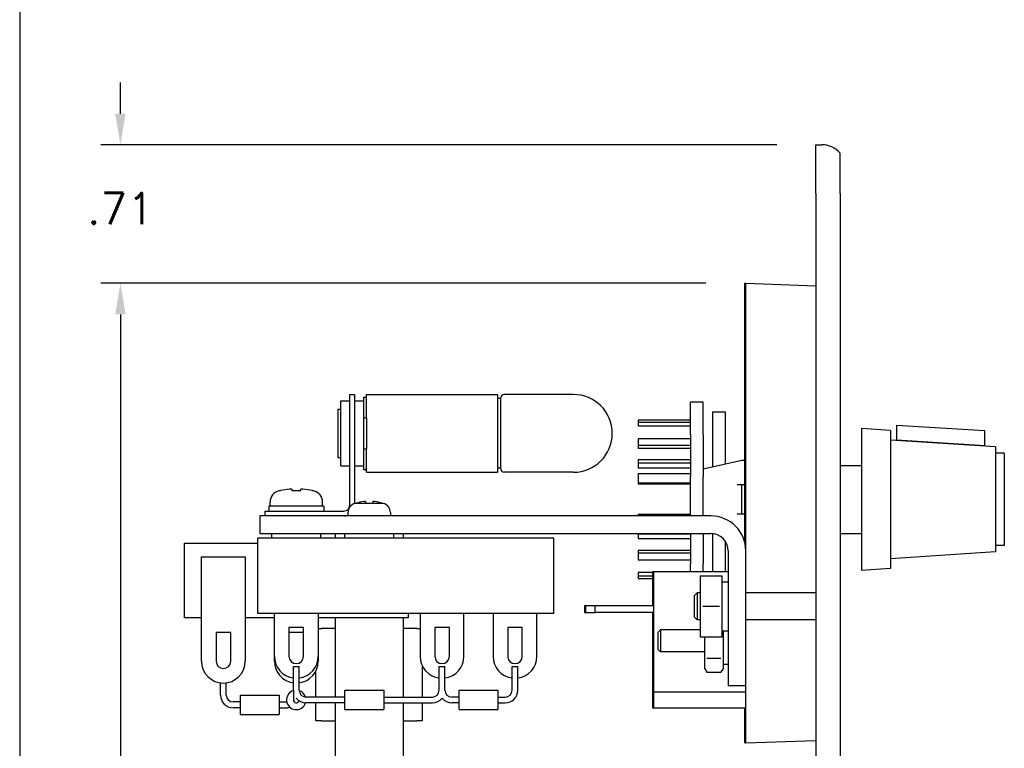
# Model space of a CAD drawing. Header units: inches. Extents: x 0 to 26.5, y 0 to 16.9.
# Tile 2 of 24: x 0 to 5.1, y 7.4 to 11.2. Entities that reach past the tile are written whole.
import ezdxf

# ---------------------------------------------------------------- set-up
doc = ezdxf.new("R2010")
doc.units = ezdxf.units.IN
doc.header["$LTSCALE"] = 0.5
doc.header["$MEASUREMENT"] = 0
doc.layers.add('AM_REFDIM', color=4, linetype='Continuous', lineweight=15)
doc.layers.add('AM_VIS', color=7, linetype='Continuous', lineweight=30)
doc.layers.add('FORMAT', color=112, linetype='Continuous')
doc.styles.get("Standard").update_dxf_attribs({"font": 'simplex.shx'})
doc.dimstyles.new('3PL NO CL$0', dxfattribs={"dimtxt": 0.1, "dimasz": 0.1, "dimexe": 0.0625, "dimexo": 0.125, "dimgap": 0.09, "dimtad": 0, "dimtih": 1, "dimtoh": 1, "dimdec": 3, "dimzin": 4, "dimdsep": 46, "dimtxsty": 'Standard', "dimcen": 0, "dimclrd": 256, "dimclre": 256, "dimclrt": 256, "dimadec": 0, "dimazin": 0, "dimtfac": 1, "dimtdec": 3, "dimtofl": 0, "dimtmove": 0, "dimatfit": 3, "dimfxl": 1, "dimtolj": 1, "dimtzin": 0, "dimarcsym": 0})

# ---------------------------------------------------------------- blocks, each defined once
blk = doc.blocks.new('*D3')
at = {"layer": 'AM_REFDIM', "lineweight": -2}
for p, q in [((0.518, 10.7075), (0.518, 10.8675)), ((3.8954, 10.5475), (0.418, 10.5475)), ((3.5304, 9.8349), (0.418, 9.8349)), ((0.518, 9.6749), (0.518, 9.5149))]:
    blk.add_line(p, q, dxfattribs=at)
at = {"layer": 'AM_REFDIM'}
for points in [[(0.4914, 10.7075), (0.5447, 10.7075), (0.518, 10.5475)], [(0.4914, 9.6749), (0.5447, 9.6749), (0.518, 9.8349)]]:
    blk.add_solid(points, dxfattribs=at)
at = {"layer": 'Defpoints', "color": 0}
for p in [(4.0954, 10.5475), (0.518, 9.8349), (3.7304, 9.8349)]:
    blk.add_point(p, dxfattribs=at)
at = {"layer": 'AM_REFDIM', "insert": (0.518, 10.2196), "char_height": 0.16, "attachment_point": 5}
blk.add_mtext('\\A1;.71', dxfattribs=at)
blk = doc.blocks.new('*D4')
at = {"layer": 'AM_REFDIM', "lineweight": -2}
for p, q in [((3.5304, 9.8349), (0.418, 9.8349)), ((0.518, 9.6749), (0.518, 5.2882)), ((0.518, 1.4575), (0.518, 4.8402)), ((1.9713, 1.2975), (0.418, 1.2975))]:
    blk.add_line(p, q, dxfattribs=at)
at = {"layer": 'AM_REFDIM'}
for points in [[(0.4914, 9.6749), (0.5447, 9.6749), (0.518, 9.8349)], [(0.4914, 1.4575), (0.5447, 1.4575), (0.518, 1.2975)]]:
    blk.add_solid(points, dxfattribs=at)
at = {"layer": 'Defpoints', "color": 0}
for p in [(3.7304, 9.8349), (0.518, 1.2975), (2.1713, 1.2975)]:
    blk.add_point(p, dxfattribs=at)
at = {"layer": 'AM_REFDIM', "insert": (0.518, 5.0642), "char_height": 0.16, "attachment_point": 5}
blk.add_mtext('\\A1;8.54', dxfattribs=at)

msp = doc.modelspace()

# ---------------------------------------------------------------- linework, layer by layer
at = {"layer": 'AM_VIS', "color": 72}
for p, q in [((4.0954, 10.5475), (4.1266, 10.5475)), ((4.0954, 10.2975), (4.0954, 10.5475)), ((4.2204, 10.2975), (4.2204, 10.5052)), ((4.0954, 10.2975), (4.0954, 0.7975)), ((4.2204, 10.2975), (4.2204, 0.7975)), ((3.4704, 8.2265), (3.4854, 8.2415)), ((3.4704, 8.2265), (3.4704, 8.1185)), ((3.4854, 8.2415), (3.4854, 8.1035)), ((3.5004, 8.2415), (3.4854, 8.2415)), ((4.0954, 8.2415), (3.7354, 8.2415)), ((3.4704, 8.1185), (3.4854, 8.1035)), ((3.5004, 8.1035), (3.4854, 8.1035)), ((4.0954, 8.1035), (3.7354, 8.1035))]:
    msp.add_line(p, q, dxfattribs=at)
at = {"layer": 'AM_VIS', "color": 31}
for p, q in [((3.7304, 8.4996), (3.7304, 9.8349)), ((3.7304, 9.8349), (3.7354, 9.8348)), ((3.2604, 8.3499), (3.2554, 8.3499)), ((3.2554, 8.3499), (3.2554, 8.1749)), ((2.9054, 8.1749), (2.9054, 8.1399)), ((2.9104, 8.1749), (2.9054, 8.1749)), ((2.9054, 8.1399), (2.9104, 8.1399)), ((3.2554, 8.1399), (3.2554, 7.7299)), ((3.2604, 7.7299), (3.2554, 7.7299)), ((3.2554, 7.7299), (3.2554, 7.6499)), ((3.2554, 7.6499), (3.2604, 7.6499)), ((3.7304, 7.4699), (3.7304, 7.6499)), ((3.7304, 7.4699), (3.7354, 7.4701))]:
    msp.add_line(p, q, dxfattribs=at)
at = {"layer": 'AM_VIS', "color": 191}
for p, q in [((3.7354, 8.4575), (3.7354, 9.8349)), ((3.7354, 9.8349), (4.0954, 9.8224)), ((3.6454, 8.3499), (3.2604, 8.3499)), ((3.2604, 8.3499), (3.2604, 7.7299)), ((2.9104, 8.1749), (2.9104, 8.1399)), ((2.9604, 8.1749), (2.9104, 8.1749)), ((3.2604, 8.1749), (2.9604, 8.1749)), ((2.9604, 8.1399), (2.9604, 8.1749)), ((2.9104, 8.1399), (2.9604, 8.1399)), ((3.2604, 8.1399), (2.9604, 8.1399)), ((3.2854, 8.0389), (3.2974, 8.0509)), ((3.2854, 7.9509), (3.2854, 8.0389)), ((3.2974, 8.0509), (3.2974, 7.9389)), ((3.5004, 8.0509), (3.2974, 8.0509)), ((3.2854, 7.9509), (3.2974, 7.9389)), ((3.5224, 7.9389), (3.2974, 7.9389)), ((1.4079, 7.8635), (1.4379, 7.8635)), ((1.4079, 7.7406), (1.4079, 7.8635)), ((1.4079, 7.8635), (1.4379, 7.8635)), ((1.4079, 7.7406), (1.4079, 7.8635)), ((1.4379, 7.7406), (1.4379, 7.8635)), ((1.4379, 7.7406), (1.4379, 7.8635)), ((2.1579, 7.8635), (2.1879, 7.8635)), ((2.1579, 7.7406), (2.1579, 7.8635)), ((2.1579, 7.8635), (2.1879, 7.8635)), ((2.1579, 7.7406), (2.1579, 7.8635)), ((2.1879, 7.7406), (2.1879, 7.8635)), ((2.1879, 7.7406), (2.1879, 7.8635)), ((2.5329, 7.8635), (2.5629, 7.8635)), ((2.5329, 7.7406), (2.5329, 7.8635)), ((2.5629, 7.7406), (2.5629, 7.8635)), ((1.0329, 7.7156), (1.0329, 7.7785)), ((1.0629, 7.7156), (1.0629, 7.7785)), ((3.7354, 7.4699), (3.7354, 7.7625)), ((1.1354, 7.6156), (1.1354, 7.7156)), ((1.1354, 7.7156), (1.3354, 7.7156)), ((1.3354, 7.7156), (1.3354, 7.6156)), ((1.4079, 7.7406), (1.4079, 7.6906)), ((1.6729, 7.7056), (1.4729, 7.7056)), ((1.6729, 7.6406), (1.6729, 7.7406)), ((1.6729, 7.7406), (1.8729, 7.7406)), ((1.8729, 7.7406), (1.8729, 7.6406)), ((1.8729, 7.7056), (2.1229, 7.7056)), ((2.2604, 7.7056), (2.2229, 7.7056)), ((2.2604, 7.6406), (2.2604, 7.7406)), ((2.2604, 7.7406), (2.4604, 7.7406)), ((2.4604, 7.7406), (2.4604, 7.6406)), ((2.4604, 7.7056), (2.4979, 7.7056)), ((3.7354, 7.7299), (3.2604, 7.7299)), ((3.2604, 7.7299), (3.2604, 7.6499)), ((1.1354, 7.6806), (1.0979, 7.6806)), ((1.1354, 7.6506), (1.0979, 7.6506)), ((1.3354, 7.6806), (1.3729, 7.6806)), ((1.3354, 7.6506), (1.3729, 7.6506)), ((1.6729, 7.6756), (1.4729, 7.6756)), ((1.8729, 7.6756), (2.1229, 7.6756)), ((2.2604, 7.6756), (2.2229, 7.6756)), ((2.4604, 7.6756), (2.4979, 7.6756)), ((3.2604, 7.6499), (3.7354, 7.6499)), ((1.1354, 7.6156), (1.3354, 7.6156)), ((1.6729, 7.6406), (1.8729, 7.6406)), ((2.2604, 7.6406), (2.4604, 7.6406)), ((3.7354, 7.4699), (4.0954, 7.4825))]:
    msp.add_line(p, q, dxfattribs=at)
at = {"layer": 'AM_VIS', "color": 113}
for p, q in [((1.6529, 8.896), (1.6529, 9.229)), ((1.6529, 9.229), (1.6979, 9.229)), ((1.6979, 8.6925), (1.6979, 9.2625)), ((1.6979, 9.2625), (1.7229, 9.2625)), ((1.7229, 9.2625), (1.7229, 8.701)), ((1.7229, 9.229), (1.7679, 9.229)), ((1.7679, 9.2491), (1.7679, 9.1425)), ((1.7679, 9.2491), (1.7839, 9.2491)), ((1.7839, 9.1425), (1.7839, 9.2625)), ((1.7839, 9.2625), (2.4589, 9.2625)), ((2.4589, 9.2625), (2.4589, 8.8625)), ((1.6369, 9.1875), (1.6369, 8.9375)), ((1.6369, 9.1875), (1.6529, 9.1875)), ((1.7679, 9.1425), (1.7839, 9.1425)), ((1.7679, 9.1425), (1.7679, 8.9825)), ((1.7839, 9.1425), (1.7839, 8.9825)), ((1.7679, 8.9825), (1.7839, 8.9825)), ((1.7679, 8.9825), (1.7679, 8.8759)), ((1.7839, 8.8625), (1.7839, 8.9825)), ((1.6369, 8.9375), (1.6529, 8.9375)), ((1.6529, 8.896), (1.6979, 8.896)), ((1.7229, 8.896), (1.7679, 8.896)), ((1.7679, 8.8759), (1.7839, 8.8759)), ((1.7839, 8.8625), (2.4589, 8.8625)), ((1.2629, 8.6375), (1.2629, 8.6625)), ((1.2629, 8.6625), (1.6679, 8.6625))]:
    msp.add_line(p, q, dxfattribs=at)
at = {"layer": 'AM_VIS', "color": 222}
for p, q in [((2.4737, 9.2425), (2.4589, 9.2425)), ((2.4737, 9.2425), (2.4737, 8.8825)), ((2.8487, 9.2625), (2.4937, 9.2625)), ((2.4737, 8.8825), (2.4589, 8.8825)), ((2.8487, 8.8625), (2.4937, 8.8625))]:
    msp.add_line(p, q, dxfattribs=at)
at = {"layer": 'AM_VIS', "color": 43}
for p, q in [((3.4514, 9.0548), (3.4514, 9.2225)), ((3.5154, 9.2225), (3.4514, 9.2225)), ((3.5154, 9.0548), (3.5154, 9.2225)), ((3.5654, 8.8887), (3.5654, 9.1725)), ((3.5654, 9.1725), (3.6294, 9.1725)), ((3.6294, 9.1725), (3.6294, 8.9031)), ((3.1814, 9.131), (3.1814, 9.1181)), ((3.4514, 9.131), (3.1814, 9.131)), ((3.1814, 9.1181), (3.1814, 9.0988)), ((3.4514, 9.1181), (3.1814, 9.1181)), ((3.4514, 9.0988), (3.1814, 9.0988)), ((3.1814, 9.0345), (3.1814, 8.9992)), ((3.4514, 9.0345), (3.1814, 9.0345)), ((3.4514, 9.0548), (3.4514, 8.8388)), ((3.5154, 9.0548), (3.5154, 8.8775)), ((3.1814, 8.9992), (3.1814, 8.985)), ((3.4514, 8.9992), (3.1814, 8.9992)), ((3.4514, 8.985), (3.1814, 8.985)), ((3.1814, 8.9255), (3.1814, 8.9082)), ((3.4514, 8.9255), (3.1814, 8.9255)), ((3.7154, 8.9225), (3.5154, 8.8775)), ((3.7304, 8.9225), (3.7154, 8.9225)), ((3.1814, 8.9082), (3.1814, 8.8832)), ((3.4514, 8.9082), (3.1814, 8.9082)), ((3.4514, 8.8832), (3.1814, 8.8832)), ((3.5154, 8.8775), (3.5154, 8.8739)), ((3.5154, 8.8739), (3.5154, 8.8388)), ((4.2204, 8.8975), (4.3304, 8.8975)), ((3.1814, 8.8544), (3.1814, 8.8061)), ((3.4514, 8.8544), (3.1814, 8.8544)), ((3.4514, 8.6375), (3.4514, 8.8388)), ((3.5154, 8.6375), (3.5154, 8.8388)), ((3.1814, 8.8061), (3.1814, 8.8009)), ((3.4514, 8.8061), (3.1814, 8.8061)), ((3.4514, 8.8009), (3.1814, 8.8009)), ((3.7304, 8.7975), (3.6904, 8.7975)), ((3.7154, 8.6475), (3.7154, 8.7975)), ((3.1814, 8.6441), (3.1814, 8.6389)), ((3.4514, 8.6441), (3.1814, 8.6441)), ((3.1814, 8.6389), (3.1814, 8.6375)), ((3.4514, 8.6389), (3.1814, 8.6389)), ((3.6904, 8.6475), (3.7304, 8.6475)), ((3.1814, 8.5475), (3.1814, 8.5445)), ((3.4514, 8.5445), (3.1814, 8.5445)), ((3.1814, 8.5445), (3.1814, 8.5195)), ((3.4514, 8.5195), (3.1814, 8.5195)), ((3.4514, 8.5475), (3.4514, 8.3902)), ((3.5154, 8.5475), (3.5154, 8.3902)), ((3.5654, 8.3499), (3.5654, 8.5469)), ((3.7232, 8.5225), (3.7304, 8.5225)), ((4.2204, 8.5475), (4.3304, 8.5475)), ((3.1814, 8.46), (3.1814, 8.4458)), ((3.4514, 8.46), (3.1814, 8.46)), ((3.6294, 8.5087), (3.6294, 8.3499)), ((3.1814, 8.4458), (3.1814, 8.4105)), ((3.4514, 8.4458), (3.1814, 8.4458)), ((3.4514, 8.4105), (3.1814, 8.4105)), ((3.4514, 8.3499), (3.4514, 8.3902)), ((3.5154, 8.3499), (3.5154, 8.3902)), ((3.1814, 8.3462), (3.1814, 8.3269)), ((3.2554, 8.3462), (3.1814, 8.3462)), ((3.1814, 8.3269), (3.1814, 8.314)), ((3.2554, 8.3269), (3.1814, 8.3269)), ((3.2554, 8.314), (3.1814, 8.314)), ((3.6454, 7.8725), (3.6204, 7.8725))]:
    msp.add_line(p, q, dxfattribs=at)
at = {"layer": 'AM_VIS', "color": 181}
for p, q in [((4.3304, 9.0875), (4.3304, 8.3575)), ((4.4804, 9.0778), (4.3304, 9.0875)), ((4.4804, 9.0778), (4.4804, 8.3672)), ((4.5104, 9.1037), (4.5104, 9.029)), ((4.9654, 9.0749), (4.5104, 9.1037)), ((4.9654, 9.0002), (4.9654, 9.0749)), ((5.0204, 8.9925), (4.4804, 9.0275)), ((4.5104, 9.0256), (4.5104, 9.029)), ((4.5104, 9.029), (4.9654, 9.0002)), ((4.9654, 9.0002), (4.9654, 8.9961)), ((5.0204, 8.9925), (5.0204, 8.4525)), ((5.0654, 8.96), (5.0204, 8.96)), ((5.0654, 8.96), (5.0654, 8.485)), ((5.0654, 8.485), (5.0204, 8.485)), ((5.0204, 8.4525), (4.4804, 8.4175)), ((4.4804, 8.3672), (4.3304, 8.3575))]:
    msp.add_line(p, q, dxfattribs=at)
at = {"layer": 'AM_VIS', "color": 161}
for p, q in [((1.3384, 8.7679), (1.3416, 8.7679)), ((1.3998, 8.7752), (1.3998, 8.7679)), ((1.3998, 8.7679), (1.4459, 8.7679)), ((1.4459, 8.7679), (1.4459, 8.7752)), ((1.5042, 8.7679), (1.5074, 8.7679)), ((1.5639, 8.6875), (1.2819, 8.6875)), ((1.2819, 8.6875), (1.2819, 8.6625)), ((1.2879, 8.6875), (1.2879, 8.7084)), ((1.5579, 8.6875), (1.5579, 8.7084)), ((1.5639, 8.6875), (1.5639, 8.6625))]:
    msp.add_line(p, q, dxfattribs=at)
at = {"layer": 'AM_VIS', "color": 62}
for p, q in [((1.729, 8.7026), (1.7316, 8.7026)), ((1.7316, 8.7026), (1.7791, 8.7026)), ((1.7791, 8.7114), (1.7791, 8.7026)), ((1.7791, 8.7026), (1.8167, 8.7026)), ((1.8167, 8.7114), (1.8167, 8.7026)), ((1.8167, 8.7026), (1.8641, 8.7026)), ((1.8641, 8.7026), (1.8667, 8.7026)), ((1.6884, 8.6545), (1.6884, 8.6375)), ((1.9074, 8.6545), (1.9074, 8.6375))]:
    msp.add_line(p, q, dxfattribs=at)
at = {"layer": 'AM_VIS', "color": 52}
for p, q in [((1.2354, 8.6375), (1.2354, 8.5475)), ((3.5554, 8.6375), (1.2354, 8.6375)), ((1.2354, 8.5475), (3.5554, 8.5475)), ((3.6454, 8.4575), (3.6454, 7.7625)), ((3.7354, 7.7625), (3.7354, 8.4575)), ((3.7354, 7.7625), (3.6454, 7.7625))]:
    msp.add_line(p, q, dxfattribs=at)
at = {"layer": 'AM_VIS', "color": 33}
for p, q in [((1.2229, 8.5225), (1.2229, 8.1375)), ((2.7479, 8.5225), (1.2229, 8.5225)), ((1.6719, 8.5225), (1.6719, 8.5475)), ((1.9239, 8.5475), (1.9239, 8.5225)), ((2.7479, 8.1375), (2.7479, 8.5225)), ((0.8479, 8.4975), (1.2229, 8.4975)), ((0.8479, 8.1125), (0.8479, 8.4975)), ((0.9354, 7.89), (0.9354, 8.4275)), ((0.9354, 8.4275), (1.1604, 8.4275)), ((1.1604, 8.4275), (1.1604, 7.89)), ((3.5004, 8.3287), (3.5004, 8.2506)), ((3.5004, 8.3287), (3.5143, 8.3287)), ((3.5143, 8.3287), (3.6004, 8.3287)), ((3.6004, 8.3287), (3.6144, 8.3287)), ((3.6144, 8.2506), (3.6144, 8.3287)), ((3.5004, 8.2506), (3.5004, 8.0944)), ((3.6144, 8.0944), (3.6144, 8.2506)), ((3.5143, 8.1725), (3.6004, 8.1725)), ((0.9354, 8.1125), (0.8479, 8.1125)), ((1.3104, 8.1125), (1.1604, 8.1125)), ((1.2229, 8.1375), (2.7479, 8.1375)), ((1.3104, 7.915), (1.3104, 8.1375)), ((1.5354, 8.1375), (1.5354, 7.915)), ((1.9979, 8.1125), (1.5354, 8.1125)), ((1.9979, 8.1375), (1.9979, 8.1125)), ((2.0604, 8.1375), (2.0604, 7.915)), ((2.2854, 7.915), (2.2854, 8.1375)), ((2.4354, 8.1375), (2.4354, 7.915)), ((2.6604, 7.915), (2.6604, 8.1375)), ((1.4604, 8.0635), (1.3854, 8.0635)), ((1.3854, 8.0635), (1.3854, 7.915)), ((1.4604, 7.915), (1.4604, 8.0635)), ((2.2104, 8.0635), (2.1354, 8.0635)), ((2.1354, 8.0635), (2.1354, 7.915)), ((2.2104, 7.915), (2.2104, 8.0635)), ((2.5854, 8.0635), (2.5104, 8.0635)), ((2.5104, 8.0635), (2.5104, 7.915)), ((2.5854, 7.915), (2.5854, 8.0635)), ((3.5004, 8.0944), (3.5004, 8.0162)), ((3.6144, 8.0162), (3.6144, 8.0944)), ((1.0104, 8.0385), (1.0104, 7.89)), ((1.0854, 8.0385), (1.0104, 8.0385)), ((1.0854, 7.89), (1.0854, 8.0385)), ((1.4604, 8.0385), (1.3854, 8.0385)), ((3.5004, 8.0162), (3.5143, 8.0162)), ((3.5143, 8.0162), (3.6004, 8.0162)), ((3.6004, 8.0162), (3.6144, 8.0162)), ((1.3104, 7.89), (1.3104, 7.915)), ((1.5354, 7.915), (1.5354, 7.89))]:
    msp.add_line(p, q, dxfattribs=at)
at = {"layer": 'AM_VIS', "color": 73}
for p, q in [((1.2964, 8.5225), (1.2964, 8.5475)), ((1.5491, 8.5225), (1.5491, 8.5475)), ((3.6144, 8.2988), (3.6454, 8.2988)), ((3.6144, 8.046), (3.6454, 8.046))]:
    msp.add_line(p, q, dxfattribs=at)
at = {"layer": 'AM_VIS', "color": 212}
for p, q in [((1.6229, 8.5475), (1.6229, 8.5225)), ((1.9729, 8.5475), (1.9729, 8.5225)), ((1.6229, 8.1125), (1.6229, 7.7056)), ((1.9729, 8.1125), (1.9729, 7.7056)), ((1.5354, 8.0575), (1.5529, 8.0575)), ((1.6229, 8.0575), (1.5529, 8.0575)), ((2.0429, 8.0575), (1.9729, 8.0575)), ((2.0429, 8.0575), (2.0604, 8.0575)), ((2.0729, 7.7056), (2.0729, 7.8635)), ((1.5229, 7.7056), (1.5229, 7.8385)), ((1.5229, 7.5825), (1.5229, 7.6756)), ((1.6229, 7.6756), (1.6229, 7.3475)), ((1.9729, 7.6756), (1.9729, 7.3475)), ((2.0729, 7.5825), (2.0729, 7.6756)), ((1.5529, 7.5825), (1.5229, 7.5825)), ((1.5529, 7.5825), (1.6229, 7.5825)), ((1.9729, 7.5825), (2.0429, 7.5825)), ((2.0729, 7.5825), (2.0429, 7.5825))]:
    msp.add_line(p, q, dxfattribs=at)
at = {"layer": 'AM_VIS', "color": 210}
for p, q in [((3.5224, 8.0162), (3.5224, 7.9785)), ((3.6204, 7.9785), (3.6204, 8.046)), ((3.5224, 7.9785), (3.5224, 7.8702)), ((3.6204, 7.8702), (3.6204, 7.9785)), ((3.5355, 7.9063), (3.6072, 7.9063)), ((3.5224, 7.8702), (3.5224, 7.8535)), ((3.5224, 7.8535), (3.5355, 7.8342)), ((3.6204, 7.8535), (3.6072, 7.8342)), ((3.6204, 7.8535), (3.6204, 7.8702)), ((3.5355, 7.8342), (3.6072, 7.8342))]:
    msp.add_line(p, q, dxfattribs=at)
at = {"layer": 'AM_VIS', "color": 72}
msp.add_arc((4.1266, 10.4225), 0.125, 41.4096, 90, dxfattribs=at)
at = {"layer": 'AM_VIS', "color": 222}
for centre, radius, start, end in [((2.4937, 9.2425), 0.02, 90, 180), ((2.8487, 9.0625), 0.2, 270, 90), ((2.4937, 8.8825), 0.02, 180, 270)]:
    msp.add_arc(centre, radius, start, end, dxfattribs=at)
at = {"layer": 'AM_VIS', "color": 161}
for centre, radius, start, end in [((1.3479, 8.7084), 0.06, 103.7741, 180), ((1.4229, 8.4025), 0.375, 103.0198, 103.7741), ((1.4229, 8.4025), 0.3743, 95.2981, 102.5422), ((1.3941, 8.7443), 0.0314, 79.4254, 100.5746), ((1.4517, 8.7443), 0.0314, 79.4254, 100.5746), ((1.4229, 8.4025), 0.3743, 77.4578, 84.7019), ((1.4229, 8.4025), 0.375, 76.2259, 76.9802), ((1.4979, 8.7084), 0.06, 0, 76.2259)]:
    msp.add_arc(centre, radius, start, end, dxfattribs=at)
at = {"layer": 'AM_VIS', "color": 113}
for radius, end in [(0.03, 0), (0.055, 291.8839)]:
    msp.add_arc((1.6679, 8.6925), radius, 270, end, dxfattribs=at)
at = {"layer": 'AM_VIS', "color": 62}
for centre, radius, start, end in [((1.737, 8.6545), 0.0487, 103.7745, 180), ((1.7979, 8.4063), 0.3042, 103.0802, 103.774), ((1.7979, 8.5034), 0.21, 97.7075, 108.3858), ((1.7744, 8.6961), 0.016, 72.9247, 107.0757), ((1.8213, 8.6925), 0.0195, 76.0811, 103.9184), ((1.7979, 8.5034), 0.21, 71.6142, 82.2925), ((1.7979, 8.4063), 0.3042, 76.226, 76.9198), ((1.8587, 8.6545), 0.0487, 0, 76.2255)]:
    msp.add_arc(centre, radius, start, end, dxfattribs=at)
at = {"layer": 'AM_VIS', "color": 52}
for radius in [0.18, 0.09]:
    msp.add_arc((3.5554, 8.4575), radius, 0, 90, dxfattribs=at)
at = {"layer": 'AM_VIS', "color": 33}
for centre, radius, start, end in [((1.4229, 7.915), 0.1125, 180, 262.3377), ((1.4229, 7.915), 0.0375, 180, 0), ((1.4229, 7.915), 0.1125, 277.6623, 0), ((2.1729, 7.915), 0.1125, 180, 262.3377), ((2.1729, 7.915), 0.0375, 180, 0), ((2.1729, 7.915), 0.1125, 277.6623, 0), ((2.5479, 7.915), 0.1125, 180, 262.3377), ((2.5479, 7.915), 0.0375, 180, 0), ((2.5479, 7.915), 0.1125, 277.6623, 0), ((1.0479, 7.89), 0.1125, 180, 0), ((1.0479, 7.89), 0.0375, 180, 0), ((1.4229, 7.89), 0.1125, 180, 262.3377), ((1.4229, 7.89), 0.1125, 277.6623, 0)]:
    msp.add_arc(centre, radius, start, end, dxfattribs=at)
at = {"layer": 'AM_VIS', "color": 191}
for centre, radius, start, end in [((1.0979, 7.7156), 0.065, 180, 270), ((1.0979, 7.7156), 0.035, 180, 270), ((1.4229, 7.6906), 0.05, 107.4576, 342.5909), ((1.4729, 7.7406), 0.035, 180, 270), ((1.4229, 7.6906), 0.05, 17.5507, 72.4493), ((2.1229, 7.7406), 0.035, 270, 0), ((2.2229, 7.7406), 0.035, 180, 270), ((2.4979, 7.7406), 0.035, 270, 0), ((2.4979, 7.7406), 0.065, 270, 0), ((1.3729, 7.7156), 0.035, 270, 271.6491), ((1.3729, 7.7156), 0.065, 270, 285.3001), ((1.4229, 7.6906), 0.015, 180, 343.1255), ((1.4729, 7.7406), 0.065, 219.7151, 270), ((2.1229, 7.7406), 0.065, 270, 320.2849), ((2.2229, 7.7406), 0.065, 219.7151, 270)]:
    msp.add_arc(centre, radius, start, end, dxfattribs=at)
at = {"layer": 'FORMAT'}
msp.add_line((0, 16.9146), (0, 0.264), dxfattribs=at)

# ---------------------------------------------------------------- dimensions: what is measured, and where the dimension line sits
at = {"layer": 'AM_REFDIM'}
for base, p1, p2, picture, middle in [((0.518, 9.8349), (4.0954, 10.5475), (3.7304, 9.8349), '*D3', (0.518, 10.2196)), ((0.518, 1.2975), (3.7304, 9.8349), (2.1713, 1.2975), '*D4', (0.518, 5.0642))]:
    dim = msp.add_linear_dim(base=base, p1=p1, p2=p2, angle=90, dimstyle='3PL NO CL$0', override={"dimscale": 1.6, "dimdec": 2, "dimlfac": 1}, dxfattribs=at)
    dim.commit()
    dim.dimension.update_dxf_attribs({"geometry": picture, "text_midpoint": middle, "dimtype": 128})

doc.saveas('drawing.dxf')
